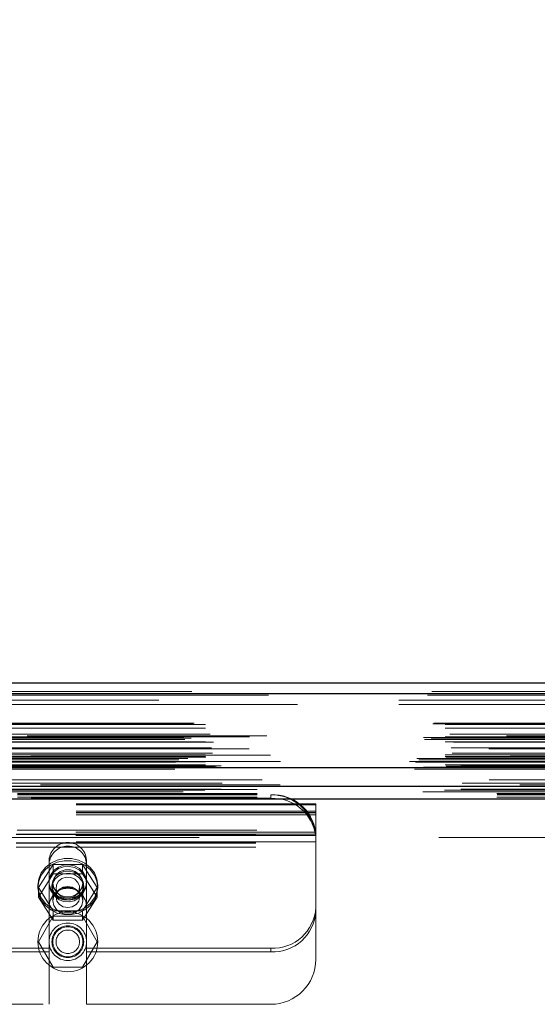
# Model space of a CAD drawing. Header units: inches. Extents: x 0.2 to 10.8, y 0.2 to 8.2.
# Tile 13 of 156: x 3.102 to 3.318, y 2.228 to 2.639. Entities that reach past the tile are written whole.
import ezdxf

# ---------------------------------------------------------------- set-up
doc = ezdxf.new("R2010")
doc.units = ezdxf.units.IN
doc.header["$MEASUREMENT"] = 0
doc.linetypes.add('HIDDEN', pattern=[0.07500000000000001, 0.05, -0.025])
doc.layers.add('DIMENSIONS', color=140, linetype='Continuous')
doc.styles.add('SLDTEXTSTYLE0', font='TXT', dxfattribs={"width": 0.7})
doc.dimstyles.new('SLDDIMSTYLE0', dxfattribs={"dimtxt": 0.0849609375, "dimasz": 0.13, "dimexe": 0, "dimexo": 0.0625, "dimgap": 0.021240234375, "dimtad": 0, "dimtih": 1, "dimtoh": 1, "dimlfac": 20, "dimrnd": 1e-09, "dimzin": 12, "dimdsep": 46, "dimtxsty": 'SLDTEXTSTYLE0', "dimsah": 1, "dimcen": 0.09, "dimadec": 0, "dimazin": 3, "dimtfac": 1, "dimtofl": 0, "dimtmove": 0, "dimatfit": 3, "dimfxl": 0, "dimfrac": 2, "dimtolj": 1, "dimtzin": 12, "dimarcsym": 0})

# ---------------------------------------------------------------- blocks, each defined once
blk = doc.blocks.new('_D_26')
at = {"layer": 'DIMENSIONS'}
for p, q in [((2.900576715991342, 2.363967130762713), (2.900576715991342, 2.770758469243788)), ((4.577476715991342, 2.363967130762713), (4.577476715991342, 2.770758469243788)), ((2.900576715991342, 2.645758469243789), (3.460934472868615, 2.645758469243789)), ((3.576060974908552, 2.645758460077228), (3.547530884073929, 2.645758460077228)), ((3.547530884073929, 2.645758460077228), (3.547530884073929, 2.510727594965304)), ((3.899209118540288, 2.645758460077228), (3.927739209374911, 2.645758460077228)), ((3.927739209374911, 2.645758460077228), (3.927739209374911, 2.510727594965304)), ((4.577476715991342, 2.645758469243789), (4.014335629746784, 2.645758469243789)), ((3.547530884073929, 2.510727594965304), (3.576060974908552, 2.510727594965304)), ((3.927739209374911, 2.510727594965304), (3.899209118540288, 2.510727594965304))]:
    blk.add_line(p, q, dxfattribs=at)
for points in [[(2.900576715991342, 2.645758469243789), (3.030576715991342, 2.625758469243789), (3.030576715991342, 2.665758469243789)], [(4.577476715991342, 2.645758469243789), (4.447476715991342, 2.665758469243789), (4.447476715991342, 2.625758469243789)]]:
    blk.add_solid(points, dxfattribs=at)
at = {"layer": 'DIMENSIONS', "char_height": 0.08333333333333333, "attachment_point": 1, "style": 'SLDTEXTSTYLE0'}
for s, insert in [('33.54', (3.576060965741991, 2.772200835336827)), ('851.9', (3.576060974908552, 2.618149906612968))]:
    blk.add_mtext(s, dxfattribs=dict(at, insert=insert))

msp = doc.modelspace()

# ---------------------------------------------------------------- linework, layer by layer
at = {"color": 7, "linetype": 'Continuous', "lineweight": 25}
for p, q in [((2.873924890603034, 2.362423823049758), (4.604104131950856, 2.362423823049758)), ((2.872157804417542, 2.357961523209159), (4.605871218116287, 2.357961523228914)), ((2.866707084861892, 2.327048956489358), (4.611321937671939, 2.327048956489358)), ((2.901172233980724, 2.319367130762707), (4.57688119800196, 2.319367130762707)), ((2.901172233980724, 2.313967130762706), (4.57688119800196, 2.313967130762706))]:
    msp.add_line(p, q, dxfattribs=at)
at = {"color": 7, "linetype": 'HIDDEN', "lineweight": 18}
for p, q in [((4.605871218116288, 2.357961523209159), (2.872157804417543, 2.357961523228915)), ((2.872157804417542, 2.357336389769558), (4.605871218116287, 2.357336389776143)), ((4.605871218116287, 2.357336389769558), (2.872157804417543, 2.357336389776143)), ((2.873924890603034, 2.358823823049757), (4.604104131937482, 2.358823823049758)), ((4.560156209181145, 2.355223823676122), (2.917906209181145, 2.355223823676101)), ((2.917906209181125, 2.353423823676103), (4.560156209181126, 2.353423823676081)), ((2.917906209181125, 2.353423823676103), (4.560156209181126, 2.353423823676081)), ((4.560156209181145, 2.353423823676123), (2.917906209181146, 2.353423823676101)), ((4.560156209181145, 2.353423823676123), (2.917906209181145, 2.353423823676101)), ((2.874423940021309, 2.345331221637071), (4.603605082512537, 2.345331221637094)), ((2.874862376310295, 2.345590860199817), (4.603166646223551, 2.345590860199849)), ((2.87949271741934, 2.345090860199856), (4.598536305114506, 2.345090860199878)), ((2.879492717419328, 2.345090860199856), (4.598536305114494, 2.345090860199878)), ((2.87949271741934, 2.343571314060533), (4.598536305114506, 2.343571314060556)), ((2.870461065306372, 2.339671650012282), (4.607567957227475, 2.339671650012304)), ((2.870929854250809, 2.338796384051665), (4.607094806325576, 2.338796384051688)), ((4.605146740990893, 2.340372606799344), (2.872889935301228, 2.340372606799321)), ((2.873642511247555, 2.339321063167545), (4.604386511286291, 2.339321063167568)), ((2.87949271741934, 2.339950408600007), (4.598536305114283, 2.33995040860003)), ((4.597977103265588, 2.339954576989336), (2.880050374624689, 2.339954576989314)), ((2.881512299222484, 2.34098636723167), (4.596516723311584, 2.340986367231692)), ((2.87949271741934, 2.337883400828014), (4.598536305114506, 2.337883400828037)), ((4.597792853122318, 2.33488360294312), (2.880235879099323, 2.334883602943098)), ((2.882069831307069, 2.33528862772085), (4.595959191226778, 2.335288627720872)), ((2.882069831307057, 2.33528862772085), (4.595959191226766, 2.335288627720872)), ((2.882951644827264, 2.337692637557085), (4.595072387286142, 2.337692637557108)), ((2.867722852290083, 2.330866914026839), (4.610306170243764, 2.330866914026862)), ((2.868483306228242, 2.330297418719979), (4.609513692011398, 2.330297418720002)), ((4.606714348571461, 2.332307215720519), (2.871309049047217, 2.332307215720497)), ((2.872251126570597, 2.330885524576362), (4.60577789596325, 2.330885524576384)), ((2.87949271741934, 2.332381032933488), (4.598536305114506, 2.33238103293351)), ((2.87949271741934, 2.33167714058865), (4.598536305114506, 2.331677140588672)), ((2.879492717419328, 2.33167714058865), (4.598536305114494, 2.331677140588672)), ((2.87974271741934, 2.33142714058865), (4.598286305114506, 2.331427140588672)), ((2.882495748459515, 2.333050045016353), (4.595531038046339, 2.333050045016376)), ((2.864681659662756, 2.329584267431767), (4.613347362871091, 2.329584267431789)), ((2.864681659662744, 2.329584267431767), (4.613347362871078, 2.329584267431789)), ((2.866707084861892, 2.326423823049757), (4.611321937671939, 2.326423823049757)), ((2.867109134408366, 2.32932909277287), (4.610919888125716, 2.329329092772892)), ((4.610865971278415, 2.329634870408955), (2.867163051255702, 2.329634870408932)), ((2.869972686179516, 2.327003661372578), (4.608056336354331, 2.3270036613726)), ((2.870098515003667, 2.326987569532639), (4.607930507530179, 2.326987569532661)), ((2.870550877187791, 2.327274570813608), (4.607478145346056, 2.327274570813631)), ((2.870550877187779, 2.327274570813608), (4.607478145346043, 2.327274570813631)), ((2.87949271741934, 2.32942714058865), (4.598536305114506, 2.329427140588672)), ((2.879492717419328, 2.32942714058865), (4.598536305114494, 2.329427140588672)), ((2.87949271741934, 2.328182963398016), (4.598536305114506, 2.328182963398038)), ((2.879492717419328, 2.328182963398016), (4.598536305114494, 2.328182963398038)), ((2.87974271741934, 2.32967714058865), (4.598286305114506, 2.329677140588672)), ((2.879992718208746, 2.32767714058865), (4.598036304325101, 2.327677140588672)), ((2.879992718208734, 2.32767714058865), (4.598036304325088, 2.327677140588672)), ((2.883640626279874, 2.327634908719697), (4.594388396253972, 2.32763490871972)), ((2.883640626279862, 2.327634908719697), (4.59438839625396, 2.32763490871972)), ((2.88410445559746, 2.327306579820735), (4.593924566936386, 2.327306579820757)), ((2.884104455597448, 2.327306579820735), (4.593924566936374, 2.327306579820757)), ((4.586056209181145, 2.327823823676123), (2.892006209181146, 2.327823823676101)), ((2.886132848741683, 2.318115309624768), (4.591894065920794, 2.31811530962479)), ((2.886558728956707, 2.320591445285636), (4.59147029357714, 2.320591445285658)), ((2.901172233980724, 2.31793804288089), (4.576881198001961, 2.317938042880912)), ((2.879211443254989, 2.317681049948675), (4.598809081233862, 2.317681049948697)), ((2.901126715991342, 2.316249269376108), (4.576926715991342, 2.316249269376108)), ((2.901126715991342, 2.314727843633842), (4.576926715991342, 2.314727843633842)), ((2.901172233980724, 2.315767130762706), (4.57688119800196, 2.315767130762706)), ((2.901172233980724, 2.313967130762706), (4.57688119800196, 2.313967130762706)), ((2.901172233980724, 2.313967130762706), (4.57688119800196, 2.313967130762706)), ((2.901172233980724, 2.313967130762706), (4.57688119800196, 2.313967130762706)), ((2.901172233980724, 2.313967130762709), (4.576881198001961, 2.313967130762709)), ((2.901172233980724, 2.313967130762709), (4.57688119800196, 2.313967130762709)), ((3.206826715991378, 2.314245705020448), (2.919326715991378, 2.314245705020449)), ((3.206826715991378, 2.314245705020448), (3.206826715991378, 2.315767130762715)), ((3.225576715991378, 2.311985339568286), (2.900576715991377, 2.311985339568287)), ((3.225576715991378, 2.311479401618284), (2.900576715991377, 2.311479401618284)), ((3.225576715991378, 2.311479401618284), (3.225576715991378, 2.311985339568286)), ((3.225576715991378, 2.299307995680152), (3.225576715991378, 2.311479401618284)), ((3.225576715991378, 2.308867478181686), (2.900576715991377, 2.308867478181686)), ((3.225576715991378, 2.308385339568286), (2.900576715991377, 2.308385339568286)), ((3.225576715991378, 2.308216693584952), (2.900576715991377, 2.308216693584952)), ((3.225576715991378, 2.307346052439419), (2.900576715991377, 2.30734605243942)), ((3.225576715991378, 2.299307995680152), (2.900576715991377, 2.299307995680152)), ((2.900576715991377, 2.299139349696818), (3.225576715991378, 2.299139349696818)), ((3.225512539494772, 2.300178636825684), (2.900640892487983, 2.300178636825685)), ((3.225512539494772, 2.298657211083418), (2.900640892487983, 2.298657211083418)), ((2.900706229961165, 2.299217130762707), (3.225447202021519, 2.299217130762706)), ((2.90100835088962, 2.301017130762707), (3.225145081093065, 2.301017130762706)), ((2.90100835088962, 2.301017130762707), (3.225145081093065, 2.301017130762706)), ((4.57688119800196, 2.297867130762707), (2.901172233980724, 2.297867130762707)), ((3.225576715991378, 2.299147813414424), (3.225576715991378, 2.299307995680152)), ((3.225576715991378, 2.299147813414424), (3.225576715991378, 2.29734846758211)), ((3.225576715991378, 2.29734846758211), (3.225576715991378, 2.29701713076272)), ((3.225576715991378, 2.29604528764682), (2.900576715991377, 2.29604528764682)), ((2.900576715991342, 2.295617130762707), (3.225576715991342, 2.295617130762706)), ((2.900576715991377, 2.295539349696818), (3.225576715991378, 2.295539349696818)), ((2.900576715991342, 2.293817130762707), (3.225576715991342, 2.293817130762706)), ((2.900576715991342, 2.293817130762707), (3.225576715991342, 2.293817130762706)), ((3.225576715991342, 2.297017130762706), (3.225576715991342, 2.293817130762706)), ((3.225576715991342, 2.293817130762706), (3.225576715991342, 2.247017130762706)), ((3.109829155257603, 2.276954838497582), (3.115977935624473, 2.286607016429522)), ((3.114314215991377, 2.288498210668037), (3.114314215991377, 2.286976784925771)), ((3.114314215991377, 2.268892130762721), (3.114314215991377, 2.286976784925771)), ((3.115977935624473, 2.286607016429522), (3.115977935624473, 2.28269779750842)), ((3.115977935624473, 2.286607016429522), (3.128275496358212, 2.286607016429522)), ((3.128275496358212, 2.286607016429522), (3.128275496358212, 2.28269779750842)), ((3.128275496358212, 2.286607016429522), (3.134424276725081, 2.276954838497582)), ((3.129939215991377, 2.288498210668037), (3.129939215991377, 2.286976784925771)), ((3.129939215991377, 2.268892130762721), (3.129939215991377, 2.286976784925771)), ((3.109829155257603, 2.27304561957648), (3.115977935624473, 2.28269779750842)), ((3.115977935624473, 2.28269779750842), (3.128275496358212, 2.28269779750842)), ((3.128275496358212, 2.28269779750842), (3.134424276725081, 2.27304561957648)), ((3.109626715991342, 2.277905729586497), (3.109626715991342, 2.27695483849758)), ((3.109829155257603, 2.276954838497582), (3.109829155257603, 2.27304561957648)), ((3.115977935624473, 2.267302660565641), (3.109829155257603, 2.276954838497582)), ((3.115501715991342, 2.277905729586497), (3.115501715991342, 2.27695483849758)), ((3.115876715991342, 2.278766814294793), (3.115876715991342, 2.271503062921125)), ((3.117229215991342, 2.276954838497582), (3.117229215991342, 2.27304561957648)), ((3.127024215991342, 2.27304561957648), (3.127024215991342, 2.276954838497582)), ((3.134424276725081, 2.276954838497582), (3.128275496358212, 2.267302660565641)), ((3.128376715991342, 2.271503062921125), (3.128376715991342, 2.278766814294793)), ((3.128751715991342, 2.27695483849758), (3.128751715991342, 2.277905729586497)), ((3.134424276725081, 2.276954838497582), (3.134424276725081, 2.27304561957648)), ((3.134626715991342, 2.27695483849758), (3.134626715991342, 2.277905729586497)), ((3.115977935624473, 2.26339344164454), (3.109829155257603, 2.27304561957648)), ((3.134424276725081, 2.27304561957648), (3.128275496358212, 2.26339344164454)), ((3.114314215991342, 2.268892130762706), (3.114314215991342, 2.228267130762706)), ((3.129939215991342, 2.268892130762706), (3.129939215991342, 2.228267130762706)), ((3.115977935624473, 2.265017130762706), (3.109829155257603, 2.254367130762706)), ((3.128275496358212, 2.267302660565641), (3.115977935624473, 2.267302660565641)), ((3.115977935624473, 2.267302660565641), (3.115977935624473, 2.26339344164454)), ((3.128275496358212, 2.265017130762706), (3.115977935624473, 2.265017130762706)), ((3.128275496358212, 2.267302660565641), (3.128275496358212, 2.26339344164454)), ((3.134424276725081, 2.254367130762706), (3.128275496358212, 2.265017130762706)), ((3.128275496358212, 2.26339344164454), (3.115977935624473, 2.26339344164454)), ((3.109829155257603, 2.254367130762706), (3.115977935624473, 2.243717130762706)), ((3.128275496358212, 2.243717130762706), (3.134424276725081, 2.254367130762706)), ((3.114314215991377, 2.251679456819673), (3.011839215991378, 2.251679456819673)), ((3.114314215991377, 2.250158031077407), (3.011839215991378, 2.250158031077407)), ((3.206826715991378, 2.251679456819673), (3.129939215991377, 2.251679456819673)), ((3.206826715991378, 2.250158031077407), (3.129939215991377, 2.250158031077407)), ((3.206826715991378, 2.251679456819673), (3.206826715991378, 2.250158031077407)), ((3.115977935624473, 2.243717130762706), (3.128275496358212, 2.243717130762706)), ((3.011839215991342, 2.228267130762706), (3.114314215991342, 2.228267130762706)), ((3.129939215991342, 2.228267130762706), (3.206826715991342, 2.228267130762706))]:
    msp.add_line(p, q, dxfattribs=at)
at = {"color": 7, "linetype": 'HIDDEN', "lineweight": 18, "flags": 128}
for points in [[(4.60316594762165, 2.321952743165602), (3.752927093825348, 2.321952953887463), (2.874865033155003, 2.321952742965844)], [(4.597904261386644, 2.321963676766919), (3.752927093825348, 2.321963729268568), (2.880122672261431, 2.321963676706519)], [(4.610686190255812, 2.319828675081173), (3.702450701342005, 2.319828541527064), (2.867338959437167, 2.319828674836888)], [(4.610685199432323, 2.319828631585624), (3.810190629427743, 2.319826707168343), (2.867339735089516, 2.319828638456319)], [(2.886135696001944, 2.318115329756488), (3.72509558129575, 2.318115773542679), (4.591909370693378, 2.318115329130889)], [(2.870268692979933, 2.317010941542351), (3.725085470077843, 2.317010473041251), (4.607769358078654, 2.317010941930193)], [(2.901172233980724, 2.315876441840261), (3.725085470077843, 2.315876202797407), (4.57688119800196, 2.315876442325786)], [(3.109626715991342, 2.277905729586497), (3.109989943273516, 2.275194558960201), (3.111058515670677, 2.272640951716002), (3.112770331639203, 2.270393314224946), (3.115025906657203, 2.268582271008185), (3.11769415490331, 2.267313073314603), (3.12062000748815, 2.266659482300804), (3.123633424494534, 2.266659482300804), (3.126559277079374, 2.267313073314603), (3.129227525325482, 2.268582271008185), (3.131483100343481, 2.270393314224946), (3.133194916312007, 2.272640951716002), (3.134263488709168, 2.275194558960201), (3.134626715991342, 2.277905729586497), (3.134263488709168, 2.280616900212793), (3.133194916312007, 2.283170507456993), (3.131483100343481, 2.285418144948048), (3.129227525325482, 2.287229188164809), (3.126559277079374, 2.288498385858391), (3.123633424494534, 2.28915197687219), (3.12062000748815, 2.28915197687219), (3.11769415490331, 2.288498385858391), (3.115025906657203, 2.287229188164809), (3.112770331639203, 2.285418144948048), (3.111058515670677, 2.283170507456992), (3.109989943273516, 2.280616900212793), (3.109626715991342, 2.277905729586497)], [(3.109626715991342, 2.27695483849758), (3.109989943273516, 2.274243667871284), (3.111058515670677, 2.271690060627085), (3.112770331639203, 2.26944242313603), (3.115025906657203, 2.267631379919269), (3.11769415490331, 2.266362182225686), (3.12062000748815, 2.265708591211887), (3.123633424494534, 2.265708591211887), (3.126559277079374, 2.266362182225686), (3.129227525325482, 2.267631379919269), (3.131483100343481, 2.26944242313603), (3.133194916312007, 2.271690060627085), (3.134263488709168, 2.274243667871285), (3.134626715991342, 2.27695483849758), (3.134263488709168, 2.279666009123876), (3.133194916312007, 2.282219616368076), (3.131483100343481, 2.284467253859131), (3.129227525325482, 2.286278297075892), (3.126559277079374, 2.287547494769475), (3.123633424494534, 2.288201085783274), (3.12062000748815, 2.288201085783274), (3.11769415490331, 2.287547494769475), (3.115025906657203, 2.286278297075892), (3.112770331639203, 2.284467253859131), (3.111058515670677, 2.282219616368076), (3.109989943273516, 2.279666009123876), (3.109626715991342, 2.27695483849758)], [(3.129939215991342, 2.279427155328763), (3.129592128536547, 2.277340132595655), (3.128581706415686, 2.27543855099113), (3.126997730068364, 2.273891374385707), (3.124980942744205, 2.272836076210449), (3.122710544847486, 2.272366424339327), (3.120388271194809, 2.272524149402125), (3.118220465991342, 2.273295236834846), (3.116399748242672, 2.274611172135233), (3.115087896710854, 2.27635502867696), (3.114401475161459, 2.278371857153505), (3.114401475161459, 2.280482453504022), (3.115087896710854, 2.282499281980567), (3.116399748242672, 2.284243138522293), (3.118220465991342, 2.285559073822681), (3.120388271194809, 2.286330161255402), (3.122710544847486, 2.286487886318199), (3.124980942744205, 2.286018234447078), (3.126997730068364, 2.28496293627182), (3.128581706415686, 2.283415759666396), (3.129592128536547, 2.281514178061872), (3.129939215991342, 2.279427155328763)], [(3.129939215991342, 2.278766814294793), (3.129592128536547, 2.276679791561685), (3.128581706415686, 2.274778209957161), (3.126997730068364, 2.273231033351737), (3.124980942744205, 2.272175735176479), (3.122710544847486, 2.271706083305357), (3.120388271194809, 2.271863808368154), (3.118220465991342, 2.272634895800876), (3.116399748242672, 2.273950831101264), (3.115087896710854, 2.27569468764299), (3.114401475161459, 2.277711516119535), (3.114401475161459, 2.279822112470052), (3.115087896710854, 2.281838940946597), (3.116399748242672, 2.283582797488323), (3.118220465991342, 2.284898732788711), (3.120388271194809, 2.285669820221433), (3.122710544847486, 2.28582754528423), (3.124980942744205, 2.285357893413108), (3.126997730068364, 2.28430259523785), (3.128581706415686, 2.282755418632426), (3.129592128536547, 2.280853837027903), (3.129939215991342, 2.278766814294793)], [(3.115501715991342, 2.277905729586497), (3.115860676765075, 2.275956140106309), (3.116898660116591, 2.274217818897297), (3.118503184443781, 2.27287914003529), (3.120500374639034, 2.272085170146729), (3.122673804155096, 2.271921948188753), (3.124787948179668, 2.272407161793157), (3.126613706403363, 2.273488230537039), (3.127953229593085, 2.27504800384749), (3.128661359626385, 2.276917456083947), (3.128661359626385, 2.278894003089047), (3.127953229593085, 2.280763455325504), (3.126613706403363, 2.282323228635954), (3.124787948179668, 2.283404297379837), (3.122673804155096, 2.283889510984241), (3.120500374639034, 2.283726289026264), (3.118503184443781, 2.282932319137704), (3.116898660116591, 2.281593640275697), (3.115860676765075, 2.279855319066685), (3.115501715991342, 2.277905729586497)], [(3.115501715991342, 2.27695483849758), (3.115860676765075, 2.275005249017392), (3.116898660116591, 2.27326692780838), (3.118503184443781, 2.271928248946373), (3.120500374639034, 2.271134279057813), (3.122673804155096, 2.270971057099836), (3.124787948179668, 2.27145627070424), (3.126613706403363, 2.272537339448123), (3.127953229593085, 2.274097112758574), (3.128661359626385, 2.27596656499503), (3.128661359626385, 2.277943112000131), (3.127953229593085, 2.279812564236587), (3.126613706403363, 2.281372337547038), (3.124787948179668, 2.28245340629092), (3.122673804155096, 2.282938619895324), (3.120500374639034, 2.282775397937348), (3.118503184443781, 2.281981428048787), (3.116898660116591, 2.28064274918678), (3.115860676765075, 2.278904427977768), (3.115501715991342, 2.27695483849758)], [(3.128376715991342, 2.278766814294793), (3.127999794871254, 2.276829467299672), (3.126914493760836, 2.275125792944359), (3.125251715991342, 2.27386127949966), (3.123212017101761, 2.273188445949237), (3.121041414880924, 2.273188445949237), (3.119001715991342, 2.27386127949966), (3.117338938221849, 2.275125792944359), (3.116253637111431, 2.276829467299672), (3.115876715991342, 2.278766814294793), (3.116253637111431, 2.280704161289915), (3.117338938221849, 2.282407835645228), (3.119001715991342, 2.283672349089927), (3.121041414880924, 2.28434518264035), (3.123212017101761, 2.28434518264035), (3.125251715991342, 2.283672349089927), (3.126914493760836, 2.282407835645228), (3.127999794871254, 2.280704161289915), (3.128376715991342, 2.278766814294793)], [(3.124575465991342, 2.273110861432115), (3.12276596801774, 2.272554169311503), (3.120859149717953, 2.272667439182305), (3.119145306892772, 2.273433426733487), (3.117885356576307, 2.274735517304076), (3.117271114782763, 2.276375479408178), (3.117396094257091, 2.27810364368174), (3.118241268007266, 2.279656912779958), (3.119677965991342, 2.280798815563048), (3.121487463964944, 2.28135550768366), (3.123394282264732, 2.281242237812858), (3.125108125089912, 2.280476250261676), (3.126368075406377, 2.279174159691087), (3.12698231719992, 2.277534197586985), (3.126857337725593, 2.275806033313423), (3.126012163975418, 2.274252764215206), (3.124575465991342, 2.273110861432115)], [(3.128376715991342, 2.271503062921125), (3.127999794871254, 2.269565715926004), (3.126914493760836, 2.26786204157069), (3.125251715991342, 2.266597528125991), (3.123212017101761, 2.265924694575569), (3.121041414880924, 2.265924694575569), (3.119001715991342, 2.266597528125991), (3.117338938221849, 2.26786204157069), (3.116253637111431, 2.269565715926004), (3.115876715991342, 2.271503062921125), (3.116253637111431, 2.273440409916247), (3.117338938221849, 2.27514408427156), (3.119001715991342, 2.276408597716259), (3.121041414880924, 2.277081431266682), (3.123212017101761, 2.277081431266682), (3.125251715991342, 2.276408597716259), (3.126914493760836, 2.27514408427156), (3.127999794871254, 2.273440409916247), (3.128376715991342, 2.271503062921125)], [(3.127024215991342, 2.27304561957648), (3.126651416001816, 2.271347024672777), (3.125589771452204, 2.269907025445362), (3.12400090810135, 2.268944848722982), (3.122126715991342, 2.268606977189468), (3.120252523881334, 2.268944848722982), (3.118663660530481, 2.269907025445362), (3.117602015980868, 2.271347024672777), (3.117229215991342, 2.27304561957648), (3.117602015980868, 2.274744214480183), (3.118663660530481, 2.276184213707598), (3.120252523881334, 2.277146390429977), (3.122126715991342, 2.277484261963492), (3.12400090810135, 2.277146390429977), (3.125589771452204, 2.276184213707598), (3.126651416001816, 2.274744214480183), (3.127024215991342, 2.27304561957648)]]:
    msp.add_lwpolyline(points, dxfattribs=at)
at = {"color": 7, "linetype": 'HIDDEN', "lineweight": 18}
for radius in [0.01249999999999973, 0.007812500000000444, 0.006624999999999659, 0.006250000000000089, 0.004897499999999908]:
    msp.add_circle((3.122126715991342, 2.254367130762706), radius, dxfattribs=at)
for centre, radius, start, end in [((3.207571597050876, 2.297666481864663), 0.01811596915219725, 7.970935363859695, 92.35651625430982), ((3.206826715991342, 2.297017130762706), 0.01875000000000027, 12.31776598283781, 90), ((3.207571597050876, 2.296145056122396), 0.01811596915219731, 7.970935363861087, 92.35651625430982), ((3.122126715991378, 2.287939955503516), 0.007832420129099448, 4.087218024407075, 175.9127819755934), ((3.122126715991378, 2.286418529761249), 0.007832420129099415, 4.087218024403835, 175.9127819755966), ((3.122126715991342, 2.268892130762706), 0.0078125, 0, 180), ((3.207663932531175, 2.269596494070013), 0.01793658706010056, 267.3246632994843, 357.0478590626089), ((3.207663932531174, 2.268075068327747), 0.01793658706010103, 267.3246632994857, 357.0478590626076), ((3.206826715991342, 2.247017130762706), 0.01874999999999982, 270.0000000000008, 0)]:
    msp.add_arc(centre, radius, start, end, dxfattribs=at)
for points in [[(3.225447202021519, 2.299217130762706), (3.225447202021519, 2.299217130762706), (3.225441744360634, 2.299264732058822), (3.225418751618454, 2.299447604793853), (3.225401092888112, 2.299582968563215), (3.225351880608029, 2.299917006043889), (3.22531978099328, 2.300118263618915), (3.225242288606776, 2.30054943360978), (3.225196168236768, 2.300783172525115), (3.225145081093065, 2.301017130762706)], [(3.225576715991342, 2.297017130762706), (3.225576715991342, 2.297359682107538), (3.225567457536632, 2.297665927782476), (3.22554078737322, 2.298208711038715), (3.22552318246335, 2.298445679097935), (3.225490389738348, 2.298824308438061), (3.225474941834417, 2.298970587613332), (3.22545325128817, 2.299167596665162), (3.225447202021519, 2.299217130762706), (3.225447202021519, 2.299217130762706)], [(3.225512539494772, 2.300178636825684), (3.225525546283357, 2.300036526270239), (3.225536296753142, 2.299905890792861), (3.225553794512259, 2.299667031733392), (3.225560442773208, 2.299559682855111), (3.225569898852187, 2.299380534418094), (3.225572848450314, 2.299306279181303), (3.225576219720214, 2.299198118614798), (3.225576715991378, 2.299163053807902), (3.225576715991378, 2.299147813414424)]]:
    msp.add_open_spline(points, degree=3, knots=[0, 0, 0, 0, 0.25, 0.25, 0.5, 0.5, 0.75, 0.75, 1, 1, 1, 1], dxfattribs=at)

# ---------------------------------------------------------------- dimensions: what is measured, and where the dimension line sits
at = {"layer": 'DIMENSIONS'}
dim = msp.add_linear_dim(base=(4.577476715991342, 2.645758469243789), p1=(2.900576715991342, 2.313967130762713), p2=(4.577476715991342, 2.313967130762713), dimstyle='SLDDIMSTYLE0', dxfattribs=at)
dim.commit()
dim.dimension.update_dxf_attribs({"geometry": '_D_26', "text_midpoint": (3.737635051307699, 2.645758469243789), "dimtype": 160})

doc.saveas('drawing.dxf')
